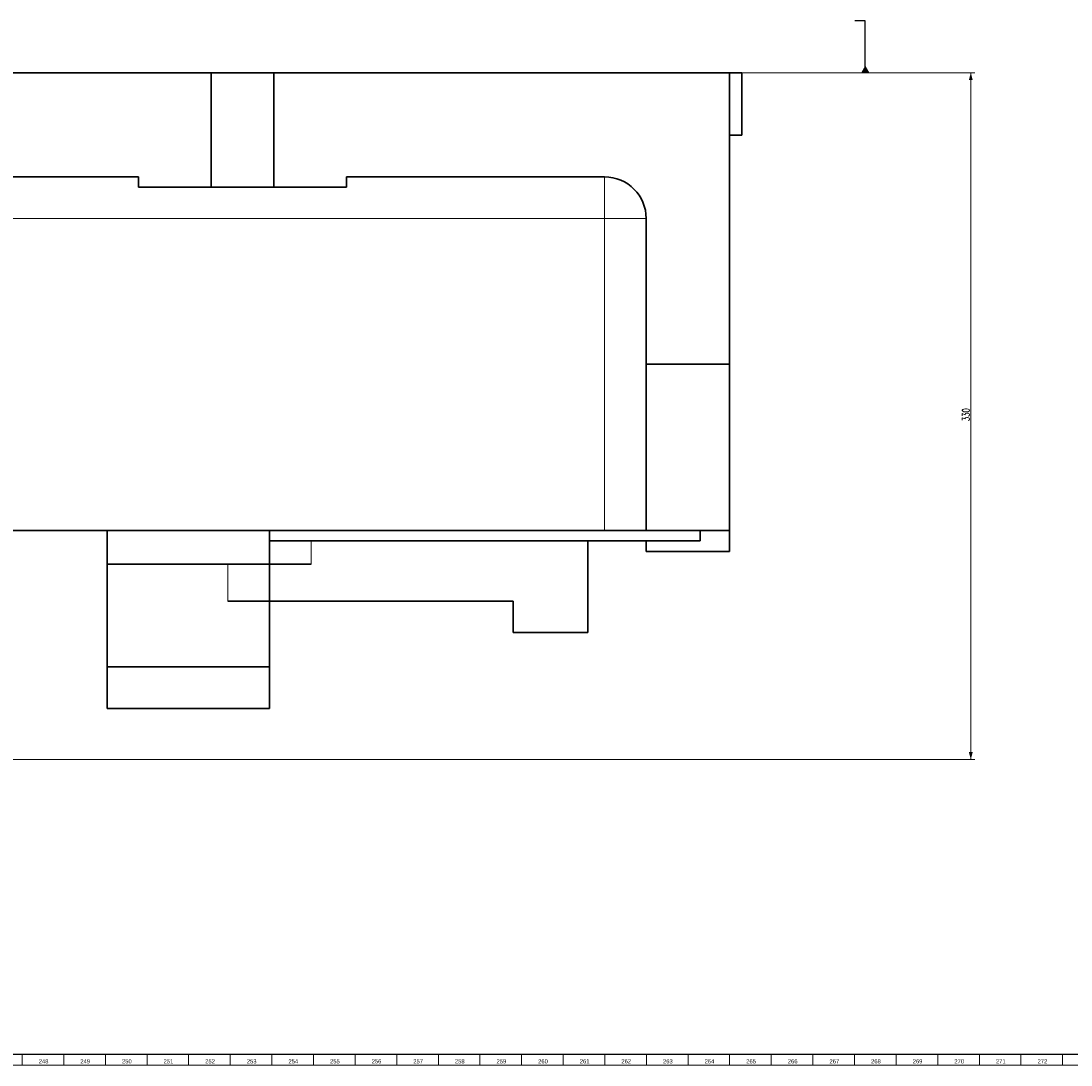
# Model space of a CAD drawing. Header units: millimetres. Extents: x -34 to 6620, y -230 to 4700.
# Tile 128 of 189: x 4949 to 5454, y 2 to 504. Entities that reach past the tile are written whole.
import ezdxf

# ---------------------------------------------------------------- set-up
doc = ezdxf.new("R2010")
doc.units = ezdxf.units.MM
doc.layers.add('1', color=7, linetype='Continuous', true_color=0xffffff)
doc.styles.add('Arial Unicode MS', font='Arial Unicode MS')
doc.styles.add('latin_extended', font='simplex.shx')
doc.dimstyles.get("Standard").update_dxf_attribs({"dimtxt": 0.18, "dimasz": 0.18, "dimexe": 0.18, "dimexo": 0.0625, "dimgap": 0.09, "dimtad": 0, "dimtih": 1, "dimtoh": 1, "dimdec": 4, "dimzin": 0, "dimdsep": 46, "dimtxsty": 'Standard', "dimcen": 0.09, "dimadec": 0, "dimazin": 0, "dimtfac": 1, "dimtdec": 4, "dimtofl": 0, "dimtmove": 0, "dimatfit": 3, "dimfxl": 1, "dimtolj": 1, "dimtzin": 0, "dimarcsym": 0})

# ---------------------------------------------------------------- blocks, each defined once
blk = doc.blocks.new('_U23')
at = {"layer": '1', "color": 3, "lineweight": 13}
for p, q in [((5040.885305, 478.874612), (5407.885305, 478.874612)), ((5405.885305, 478.874612), (5405.885305, 148.874612)), ((3023.885305, 148.874612), (5407.885305, 148.874612))]:
    blk.add_line(p, q, dxfattribs=at)
at = {"layer": '1', "color": 3, "lineweight": 18}
for points in [[(5405.885305, 478.874612), (5406.823127, 475.374615), (5404.947482, 475.374608)], [(5405.885305, 148.874612), (5404.947482, 152.374608), (5406.823127, 152.374615)]]:
    blk.add_solid(points, dxfattribs=at)
at = {"layer": '1', "color": 2, "linetype": 'Continuous', "lineweight": 13, "insert": (5405.314252, 311.483559), "char_height": 3.5, "attachment_point": 7, "rotation": 90, "line_spacing_factor": 0.963855, "style": 'latin_extended'}
blk.add_mtext('\\W0.6850;330', dxfattribs=at)

msp = doc.modelspace()

# ---------------------------------------------------------------- linework, layer by layer
at = {"layer": '1', "color": 3, "lineweight": 13}
msp.add_line((5350.193, 503.797), (5350.193, 503.797), dxfattribs=at)
at = {"layer": '1', "color": 7, "linetype": 'Continuous', "lineweight": 35}
for p, q in [((4848.885, 478.875), (5040.885, 478.875)), ((5070.885, 478.875), (5040.885, 478.875)), ((5040.885, 478.875), (5040.885, 423.875)), ((5070.885, 478.875), (5289.885, 478.875)), ((5070.885, 478.875), (5070.885, 423.875)), ((5289.885, 478.875), (5295.885, 478.875)), ((5289.885, 478.875), (5289.885, 338.875)), ((5295.885, 478.875), (5295.885, 448.875)), ((5289.885, 448.875), (5295.885, 448.875)), ((4880.885, 428.875), (5005.885, 428.875)), ((5005.885, 428.875), (5005.885, 423.875)), ((5040.885, 423.875), (5005.885, 423.875)), ((5040.885, 423.875), (5070.885, 423.875)), ((5105.885, 423.875), (5070.885, 423.875)), ((5105.885, 428.875), (5229.885, 428.875)), ((5105.885, 428.875), (5105.885, 423.875)), ((5249.885, 338.875), (5249.885, 408.875)), ((5249.885, 338.875), (5249.885, 258.875)), ((5249.885, 338.875), (5289.885, 338.875)), ((5289.885, 258.875), (5289.885, 338.875)), ((5229.885, 258.875), (4753.385, 258.875)), ((4990.885, 258.875), (4990.885, 242.775)), ((5068.885, 258.875), (5068.885, 253.875)), ((5249.885, 258.875), (5229.885, 258.875)), ((5249.885, 258.875), (5289.885, 258.875)), ((5275.885, 258.875), (5275.885, 253.875)), ((5289.885, 258.875), (5289.885, 248.875)), ((5068.885, 253.875), (5068.885, 242.775)), ((5275.885, 253.875), (5068.885, 253.875)), ((5221.885, 253.875), (5221.885, 209.875)), ((5249.885, 253.875), (5249.885, 248.875)), ((5289.885, 248.875), (5249.885, 248.875)), ((4990.885, 242.775), (4990.885, 193.375)), ((5068.885, 242.775), (4990.885, 242.775)), ((5088.879, 242.775), (5068.885, 242.775)), ((5068.885, 242.775), (5068.885, 224.875)), ((5068.885, 224.875), (5048.885, 224.875)), ((5068.885, 224.875), (5068.885, 193.375)), ((5185.885, 224.875), (5068.885, 224.875)), ((5185.885, 224.875), (5185.885, 209.875)), ((5221.885, 209.875), (5185.885, 209.875)), ((4990.885, 193.375), (4990.885, 173.375)), ((5068.885, 193.375), (4990.885, 193.375)), ((5068.885, 193.375), (5068.885, 173.375)), ((5068.885, 173.375), (4990.885, 173.375))]:
    msp.add_line(p, q, dxfattribs=at)
at = {"layer": '1', "color": 92, "linetype": 'Continuous', "lineweight": 13}
for p, q in [((5229.885, 408.875), (5229.885, 428.875)), ((4753.385, 408.875), (5229.885, 408.875)), ((5229.885, 258.875), (5229.885, 408.875)), ((5229.885, 408.875), (5249.885, 408.875)), ((5088.879, 253.875), (5088.879, 242.775)), ((5048.885, 224.875), (5048.885, 242.775))]:
    msp.add_line(p, q, dxfattribs=at)
at = {"layer": '1', "color": 7, "linetype": 'Continuous', "lineweight": 25}
msp.add_line((6613, 7), (7, 7), dxfattribs=at)
at = {"layer": '1', "color": 3, "linetype": 'Continuous', "lineweight": 13}
for p, q in [((4950, 7), (4950, 2)), ((4970, 7), (4970, 2)), ((4990, 7), (4990, 2)), ((5010, 7), (5010, 2)), ((5030, 7), (5030, 2)), ((5050, 7), (5050, 2)), ((5070, 7), (5070, 2)), ((5090, 7), (5090, 2)), ((5110, 7), (5110, 2)), ((5130, 7), (5130, 2)), ((5150, 7), (5150, 2)), ((5170, 7), (5170, 2)), ((5190, 7), (5190, 2)), ((5210, 7), (5210, 2)), ((5230, 7), (5230, 2)), ((5250, 7), (5250, 2)), ((5270, 7), (5270, 2)), ((5290, 7), (5290, 2)), ((5310, 7), (5310, 2)), ((5330, 7), (5330, 2)), ((5350, 7), (5350, 2)), ((5370, 7), (5370, 2)), ((5390, 7), (5390, 2)), ((5410, 7), (5410, 2)), ((5430, 7), (5430, 2)), ((5450, 7), (5450, 2))]:
    msp.add_line(p, q, dxfattribs=at)
at = {"layer": '1', "color": 3, "linetype": 'Continuous', "lineweight": 18}
msp.add_line((6618, 2), (2, 2), dxfattribs=at)
at = {"layer": '1', "color": 7, "linetype": 'Continuous', "lineweight": 35}
msp.add_arc((5229.885, 408.875), 20, 0, 90, dxfattribs=at)

# ---------------------------------------------------------------- texts
at = {"layer": '1', "color": 3, "linetype": 'Continuous', "lineweight": 13, "char_height": 2, "attachment_point": 7, "line_spacing_factor": 1.069626, "style": 'Arial Unicode MS'}
for s, insert in [('\\W1.0000;248', (4957.969, 2.738)), ('\\W1.0000;249', (4977.969, 2.738)), ('\\W1.0000;250', (4997.969, 2.738)), ('\\W1.0000;251', (5017.969, 2.738)), ('\\W1.0000;252', (5037.969, 2.738)), ('\\W1.0000;253', (5057.969, 2.738)), ('\\W1.0000;254', (5077.969, 2.738)), ('\\W1.0000;255', (5097.969, 2.738)), ('\\W1.0000;256', (5117.969, 2.738)), ('\\W1.0000;257', (5137.969, 2.738)), ('\\W1.0000;258', (5157.969, 2.738)), ('\\W1.0000;259', (5177.969, 2.738)), ('\\W1.0000;260', (5197.969, 2.738)), ('\\W1.0000;261', (5217.969, 2.738)), ('\\W1.0000;262', (5237.969, 2.738)), ('\\W1.0000;263', (5257.969, 2.738)), ('\\W1.0000;264', (5277.969, 2.738)), ('\\W1.0000;265', (5297.969, 2.738)), ('\\W1.0000;266', (5317.969, 2.738)), ('\\W1.0000;267', (5337.969, 2.738)), ('\\W1.0000;268', (5357.969, 2.738)), ('\\W1.0000;269', (5377.969, 2.738)), ('\\W1.0000;270', (5397.969, 2.738)), ('\\W1.0000;271', (5417.969, 2.738)), ('\\W1.0000;272', (5437.969, 2.738))]:
    msp.add_mtext(s, dxfattribs=dict(at, insert=insert))

# ---------------------------------------------------------------- dimensions: what is measured, and where the dimension line sits
at = {"layer": '1', "color": 2, "linetype": 'Continuous', "lineweight": 13}
dim = msp.add_linear_dim(base=(5405.885, 148.875), p1=(4944.885, 478.875), p2=(2963.885, 148.875), angle=90, dimstyle='Standard', override={"dimtxt": 3.5, "dimasz": 3.5, "dimexe": 2, "dimexo": 0, "dimgap": 1.75, "dimtad": 1, "dimtih": 0, "dimtoh": 0, "dimdec": 2, "dimlfac": 1, "dimzin": 8, "dimdsep": 44, "dimlunit": 2, "dimtxsty": 'latin_extended', "dimsah": 1, "dimse1": 0, "dimse2": 0, "dimsd1": 0, "dimsd2": 0, "dimclrd": 3, "dimclre": 3, "dimclrt": 2, "dimtol": 0, "dimtm": -0.02, "dimtfac": 1, "dimtdec": 2, "dimtofl": 1, "dimtmove": 0, "dimatfit": 2, "dimtzin": 8, "dimlwd": 13, "dimlwe": 13}, dxfattribs=at)
dim.commit()
dim.dimension.update_dxf_attribs({"geometry": '_U23', "text_midpoint": (5405.885, 313.875), "dimtype": 160})

# ---------------------------------------------------------------- leaders
at = {"layer": '1', "color": 3, "linetype": 'Continuous', "lineweight": 13}
msp.add_leader([(5355.193, 478.875), (5355.193, 503.797), (5350.193, 503.797)], dimstyle='Standard', override={"dimasz": 3.5, "dimldrblk": 'DATUMFILLED'}, dxfattribs=at)

doc.saveas('drawing.dxf')
